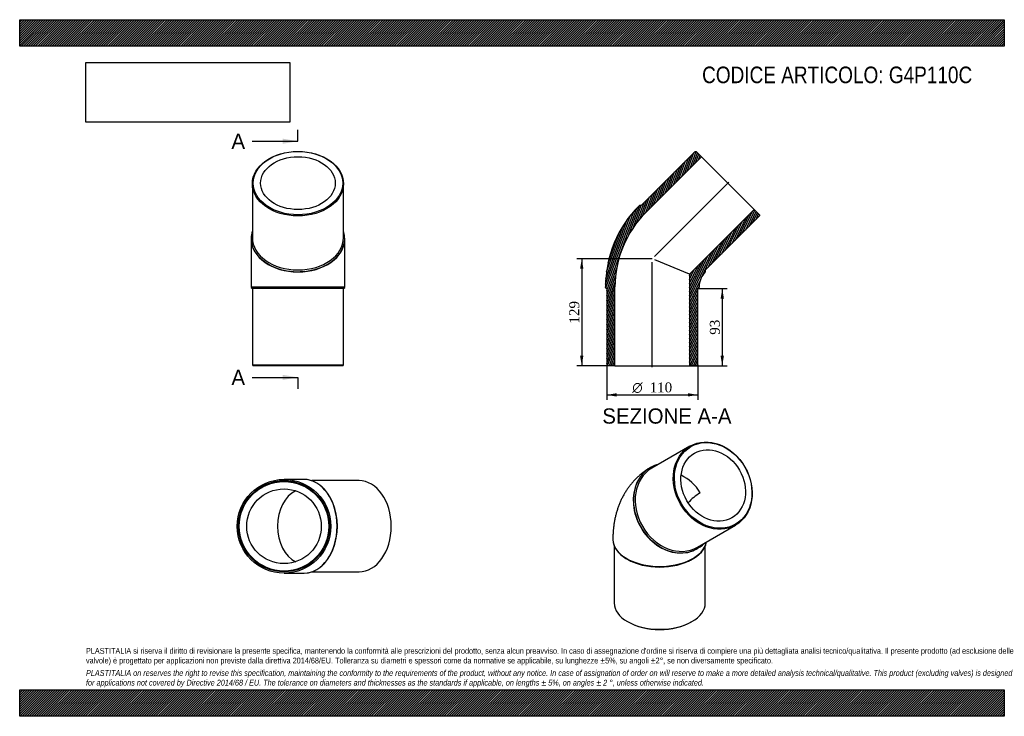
# Model space of a CAD drawing. Header units: millimetres. Extents: x 0 to 1188, y 0 to 840.
import ezdxf
from ezdxf.enums import TextEntityAlignment as Align
from ezdxf.lldxf.tags import DXFTag

# ---------------------------------------------------------------- set-up
doc = ezdxf.new("R2010")
doc.units = ezdxf.units.MM
doc.header["$LTSCALE"] = 4
for name, color, linetype in [('Default', 7, 'Continuous'), ('DV4_Default', 7, 'Continuous'), ('G4P110C', 7, 'Continuous')]:
    doc.layers.add(name, color=color, linetype=linetype)
doc.styles.add('SEACAD_Solid_Edge_ANSI', font='seans.ttf')
doc.styles.add('SEACAD_Solid_Edge_ANSI1_Symbols', font='semeca1.ttf')
doc.styles.add('SEACAD_Times_New_Roman', font='times.ttf')
tags = doc.linetypes.add('CENTER2', pattern=[28.575000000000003, 19.05, -3.175, 3.175, -3.175]).pattern_tags.tags
tags[10:11] = [DXFTag(74, 4), DXFTag(75, 0), DXFTag(340, '0'), DXFTag(46, 0.0), DXFTag(50, 0.0), DXFTag(44, 0.0), DXFTag(45, 0.0)]
tags[8:9] = [DXFTag(74, 4), DXFTag(75, 0), DXFTag(340, '0'), DXFTag(46, 0.0), DXFTag(50, 0.0), DXFTag(44, 0.0), DXFTag(45, 0.0)]
tags[6:7] = [DXFTag(74, 4), DXFTag(75, 0), DXFTag(340, '0'), DXFTag(46, 0.0), DXFTag(50, 0.0), DXFTag(44, 0.0), DXFTag(45, 0.0)]
tags[4:5] = [DXFTag(74, 4), DXFTag(75, 0), DXFTag(340, '0'), DXFTag(46, 0.0), DXFTag(50, 0.0), DXFTag(44, 0.0), DXFTag(45, 0.0)]
doc.dimstyles.new('ANSImm', dxfattribs={"dimtxt": 12, "dimasz": 12, "dimexe": 6, "dimexo": 0, "dimgap": 3, "dimtad": 1, "dimdsep": 46, "dimtxsty": 'SEACAD_Times_New_Roman', "dimblk1": '_SE_FILLED', "dimblk2": '_SE_FILLED', "dimsah": 1, "dimcen": 6, "dimazin": 0, "dimtfac": 0.85, "dimtdec": 3, "dimtofl": 0, "dimtmove": 0, "dimatfit": 3, "dimfxl": 1, "dimarcsym": 0})
picture_1 = doc.add_image_def('image1.jpg', size_in_pixel=(4302, 1260))
pattern_1 = [(45, (0, 0), (-1.414213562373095, 1.414213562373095), [])]

# ---------------------------------------------------------------- blocks, each defined once
blk = doc.blocks.new('SE')
at = {"layer": 'G4P110C', "color": 7, "linetype": 'Continuous'}
for p, q in [((808.722386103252, 325.733861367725), (762.7223927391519, 299.1757407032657)), ((761.2223925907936, 300.0417658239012), (760.9723926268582, 299.8974282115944)), ((817.722411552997, 203.9129571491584), (863.722404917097, 230.4710778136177)), ((715.7224073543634, 213.391150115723), (715.7224073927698, 212.9829018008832)), ((717.2224080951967, 205.5163105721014), (717.222414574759, 136.6404670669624)), ((817.4724119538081, 202.0365687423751), (817.7224119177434, 202.1809063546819)), ((827.2224145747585, 136.6404774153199), (827.2224080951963, 205.5163209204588)), ((732.2708692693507, 189.9168818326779), (733.3315296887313, 189.3045092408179)), ((811.113289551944, 189.3045165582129), (812.1739498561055, 189.9168893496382)), ((733.3315367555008, 114.1868193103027), (734.0386437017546, 113.7785709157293)), ((810.4061897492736, 113.7785781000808), (811.1132966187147, 114.1868266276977))]:
    blk.add_line(p, q, dxfattribs=at)
blk.add_arc((850.619358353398, 218.7039482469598), 58.63985224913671, 120.2906352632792, 138.673329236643, dxfattribs=at)
for centre, major_axis, ratio in [((836.2223955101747, 278.1024695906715), (27.50000940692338, -47.63139177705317), 0.8164965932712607), ((836.7223954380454, 278.3911448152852), (-27.00000923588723, 46.76536647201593), 0.8164965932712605), ((836.7223954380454, 278.3911448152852), (22.50000769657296, -38.97113872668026), 0.8164965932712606)]:
    blk.add_ellipse(centre, major_axis=major_axis, ratio=ratio, dxfattribs=at)
for centre, major_axis, ratio, start_param, end_param in [((790.2224021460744, 251.5443489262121), (27.50000940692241, -47.63139177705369), 0.8164965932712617, 3.141592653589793, 6.283185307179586), ((789.4724022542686, 251.1113360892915), (-28.2500096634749, 48.93042973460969), 0.8164965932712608, 1.709442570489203e-15, 3.37253413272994), ((789.2224022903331, 250.9669984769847), (-28.25000966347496, 48.93042973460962), 0.8164965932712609, 6.410409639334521e-16, 3.141592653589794), ((789.4724022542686, 251.1113360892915), (-28.2500096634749, 48.93042973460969), 0.8164965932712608, 6.052243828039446, 6.283185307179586), ((789.2224022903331, 250.9669984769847), (22.50000769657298, -38.97113872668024), 0.8164965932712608, 1.570796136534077, 2.298970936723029), ((772.2224073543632, 213.3911554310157), (56.49999999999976, 5.315292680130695e-06), 0.5773502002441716, 3.141589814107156, 6.182029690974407), ((772.2224073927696, 212.9829071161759), (56.49999999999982, 5.315292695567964e-06), 0.5773502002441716, 3.141592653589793, 6.195912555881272), ((772.2224075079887, 211.7581621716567), (54.99999999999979, 5.174178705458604e-06), 0.5773502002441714, 3.926990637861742, 5.497787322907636), ((772.2224145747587, 136.6404722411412), (-54.99999999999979, -5.174178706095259e-06), 0.577350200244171, 0, 3.141592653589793), ((772.2224146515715, 135.8239756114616), (-53.99999999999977, -5.080102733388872e-06), 0.577350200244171, 0.7853979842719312, 2.356194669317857)]:
    blk.add_ellipse(centre, major_axis=major_axis, ratio=ratio, start_param=start_param, end_param=end_param, dxfattribs=at)
blk.add_open_spline([(760.972392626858, 299.8974282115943), (759.7898251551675, 299.1969203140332), (757.7143344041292, 297.9581104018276), (754.3649060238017, 295.6980102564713), (751.1255532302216, 293.2820916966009), (747.9849768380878, 290.6959394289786), (744.9758526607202, 287.9656753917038), (742.0942857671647, 285.0899403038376), (739.3458556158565, 282.0745594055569), (736.7332752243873, 278.9231772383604), (734.2597360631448, 275.6397179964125), (731.9280498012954, 272.2276784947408), (729.7409331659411, 268.6902904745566), (727.7009947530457, 265.0304726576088), (725.81080921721, 261.2508710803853), (724.0729701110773, 257.3539180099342), (722.4901430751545, 253.3419276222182), (721.0651071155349, 249.2172633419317), (719.8007651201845, 244.9824420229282), (718.7001572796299, 240.6406899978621), (717.766299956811, 236.1949578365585), (717.0024835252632, 231.6528878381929), (716.410600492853, 227.0091395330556), (715.9967335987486, 222.3134279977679), (715.7620109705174, 217.6693060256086), (715.7339351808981, 214.8997887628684), (715.7224073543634, 213.391150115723)], degree=3, knots=[0, 0, 0, 0, 0.03659726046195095, 0.07628936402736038, 0.1159507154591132, 0.155618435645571, 0.1953297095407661, 0.2351224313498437, 0.2750353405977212, 0.3151081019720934, 0.3553813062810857, 0.395896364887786, 0.4366952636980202, 0.47782013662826, 0.51931261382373, 0.5612128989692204, 0.603558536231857, 0.6463828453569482, 0.6897130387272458, 0.733568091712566, 0.7779565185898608, 0.8228743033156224, 0.8683033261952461, 0.9142106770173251, 0.9605492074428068, 1, 1, 1, 1], dxfattribs=at)
blk = doc.blocks.new('SE1')
at = {"layer": 'G4P110C', "color": 7, "linetype": 'Continuous'}
for p, q in [((280.7215290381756, 642.2110089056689), (280.7215290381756, 577.1571850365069)), ((390.7215290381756, 577.1571850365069), (390.7215290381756, 642.2110089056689)), ((279.2215290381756, 576.0965248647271), (279.2215290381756, 575.7429714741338)), ((279.2215290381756, 575.7429714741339), (279.2215290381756, 517.7013409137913)), ((392.2215290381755, 575.7429714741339), (392.2215290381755, 576.0965248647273)), ((392.2215290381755, 517.7013409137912), (392.2215290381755, 575.7429714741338)), ((279.2215290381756, 517.7013409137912), (392.2215290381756, 517.7013409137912)), ((279.2215290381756, 517.7013409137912), (279.2215290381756, 517.2013409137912)), ((392.221529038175, 517.2013409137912), (279.2215290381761, 517.2013409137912)), ((279.2215290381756, 517.2013409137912), (280.7215290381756, 515.7013409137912)), ((390.7215290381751, 515.7013409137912), (280.7215290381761, 515.7013409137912)), ((280.7215290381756, 515.7013409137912), (280.7215290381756, 423.7013409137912)), ((390.7215290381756, 515.7013409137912), (392.2215290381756, 517.2013409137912)), ((390.7215290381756, 423.7013409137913), (390.7215290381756, 515.7013409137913)), ((392.2215290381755, 517.2013409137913), (392.2215290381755, 517.7013409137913)), ((280.721529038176, 423.7013409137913), (390.721529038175, 423.7013409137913)), ((280.7215290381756, 423.7013409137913), (281.7215290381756, 422.7013409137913)), ((389.7215290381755, 422.7013409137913), (281.7215290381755, 422.7013409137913)), ((389.7215290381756, 422.7013409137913), (390.7215290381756, 423.7013409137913))]:
    blk.add_line(p, q, dxfattribs=at)
for centre, major_axis, ratio in [((335.7215290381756, 642.2110089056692), (55.00000000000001, -2.775557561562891e-14), 0.7071067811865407), ((335.7215290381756, 642.9181156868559), (53.99999999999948, 2.775557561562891e-14), 0.7071067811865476), ((335.7215290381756, 642.9181156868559), (-44.99999999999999, -1.387778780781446e-14), 0.7071067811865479)]:
    blk.add_ellipse(centre, major_axis=major_axis, ratio=ratio, dxfattribs=at)
for centre, major_axis, ratio, start_param, end_param in [((335.7215290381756, 576.0965248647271), (-56.49999999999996, 3.469446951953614e-14), 0.7071067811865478, 0, 3.372534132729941), ((335.7215290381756, 576.0965248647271), (-56.49999999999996, 3.469446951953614e-14), 0.7071067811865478, 6.052243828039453, 6.283185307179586), ((335.7215290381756, 575.7429714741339), (56.50000000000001, 2.775557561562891e-14), 0.707106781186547, 3.141592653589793, 6.283185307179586), ((335.7215290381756, 577.1571850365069), (-55.00000000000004, -1.734723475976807e-14), 0.7071067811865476, 0, 3.141592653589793)]:
    blk.add_ellipse(centre, major_axis=major_axis, ratio=ratio, start_param=start_param, end_param=end_param, dxfattribs=at)
blk = doc.blocks.new('SE2')
at = {"layer": 'G4P110C', "color": 7, "linetype": 'Continuous'}
for p, q in [((342.9499761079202, 285.6510744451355), (318.9083455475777, 285.6510744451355)), ((343.3035294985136, 285.6510744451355), (342.9499761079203, 285.6510744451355)), ((409.4180135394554, 284.1510744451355), (352.4482000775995, 284.1510744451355)), ((318.9083455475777, 172.6510744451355), (342.9499761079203, 172.6510744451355)), ((342.9499761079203, 172.6510744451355), (343.3035294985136, 172.6510744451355)), ((352.4482000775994, 174.1510744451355), (409.4180135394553, 174.1510744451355))]:
    blk.add_line(p, q, dxfattribs=at)
for centre, radius in [((318.9083455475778, 229.1510744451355), 56.50000000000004), ((318.9083455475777, 229.1510744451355), 55.00000000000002), ((318.9083455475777, 229.1510744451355), 54.00000000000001), ((318.9083455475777, 229.1510744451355), 45)]:
    blk.add_circle(centre, radius, dxfattribs=at)
for centre, major_axis, ratio, start_param, end_param in [((342.9499761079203, 229.1510744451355), (-2.081668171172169e-14, -56.50000000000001), 0.7071067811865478, 5.210483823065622e-16, 3.141592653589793), ((343.3035294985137, 229.1510744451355), (-3.816391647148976e-14, 56.49999999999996), 0.7071067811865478, 3.141592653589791, 6.283185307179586), ((409.4180135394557, 229.1510744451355), (4.163336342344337e-14, -55.00000000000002), 0.7071067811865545, 3.910957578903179e-16, 3.141592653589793), ((342.9499761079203, 229.1510744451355), (-3.469446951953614e-15, -45), 0.707106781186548, 3.459902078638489, 5.964875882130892)]:
    blk.add_ellipse(centre, major_axis=major_axis, ratio=ratio, start_param=start_param, end_param=end_param, dxfattribs=at)
blk = doc.blocks.new('SE4')
at = {"color": 7, "linetype": 'Continuous', "style": 'SEACAD_Solid_Edge_ANSI'}
blk.add_text('A', height=18.4, dxfattribs=at).set_placement((255.4889708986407, 702.6527422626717), align=Align.TOP_LEFT)
blk = doc.blocks.new('SE5')
at = {"color": 7, "linetype": 'Continuous', "style": 'SEACAD_Solid_Edge_ANSI'}
blk.add_text('A', height=18.4, dxfattribs=at).set_placement((255.4889708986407, 417.8783802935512), align=Align.TOP_LEFT)
blk = doc.blocks.new('SEANNOT_GROUP')
at = {"linetype": 'Continuous'}
blk.add_hatch(color=7, dxfattribs=at).paths.add_polyline_path([(317.3215286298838, 690.3860755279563), (335.7215290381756, 693.4527422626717), (317.3215286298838, 696.519408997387)])
at = {"color": 7, "linetype": 'Continuous'}
blk.add_lwpolyline([(280.5215290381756, 693.4527422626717), (335.7215290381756, 693.4527422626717)], dxfattribs=at)
blk = doc.blocks.new('SEANNOT_GROUP1')
at = {"linetype": 'Continuous'}
blk.add_hatch(color=7, dxfattribs=at).paths.add_polyline_path([(317.3215286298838, 405.611713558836), (335.7215290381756, 408.6783802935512), (317.3215286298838, 411.7450470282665)])
at = {"color": 7, "linetype": 'Continuous'}
blk.add_lwpolyline([(280.5215290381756, 408.6783802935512), (335.7215290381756, 408.6783802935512)], dxfattribs=at)
blk = doc.blocks.new('SE3')
at = {"layer": 'Default', "color": 7, "linetype": 'CENTER2'}
for p, q in [((335.7215290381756, 693.4527422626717), (335.7215290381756, 707.2527422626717)), ((335.7215290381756, 408.6783802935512), (335.7215290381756, 394.8783802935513))]:
    blk.add_line(p, q, dxfattribs=at)
at = {"layer": 'Default', "color": 7, "linetype": 'CENTER2', "const_width": 0.0001}
blk.add_lwpolyline([(335.7215290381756, 693.4527422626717), (335.7215290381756, 408.6783802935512)], dxfattribs=at)
at = {"layer": 'Default'}
for name in ['SE4', 'SEANNOT_GROUP', 'SE5', 'SEANNOT_GROUP1']:
    blk.add_blockref(name, (0, 0), dxfattribs=at)
blk = doc.blocks.new('SE6')
at = {"layer": 'G4P110C', "linetype": 'Continuous'}
h = blk.add_hatch(dxfattribs=at)
h.set_pattern_fill('LINE', scale=0.6299212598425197, angle=70, style=0)
h.set_pattern_definition([(70, (0, 0), (-1.879385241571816, 0.6840402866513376), [])])
edge = h.paths.add_edge_path()
edge.add_line((749.824325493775, 616.0480580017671), (747.7030051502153, 616.0480580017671))
edge.add_line((747.7030051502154, 616.0480580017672), (747.349451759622, 615.6945046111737))
edge.add_arc((845.3426154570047, 517.7013409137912), 138.5832611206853, 135.0000000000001, 180)
edge.add_line((706.7593543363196, 517.7013409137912), (706.7593543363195, 517.2013409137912))
edge.add_line((706.7593543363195, 517.2013409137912), (708.2593543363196, 515.7013409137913))
edge.add_line((708.2593543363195, 515.7013409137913), (708.2593543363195, 423.7013409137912))
edge.add_line((708.2593543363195, 423.7013409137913), (709.2593543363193, 422.7013409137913))
edge.add_line((709.2593543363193, 422.7013409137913), (718.2593543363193, 422.7013409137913))
edge.add_line((718.2593543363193, 422.7013409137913), (718.2593543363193, 517.7013409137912))
edge.add_arc((845.3426154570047, 517.7013409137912), 127.0832611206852, 135, 180, ccw=False)
edge.add_line((755.4811797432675, 607.5627766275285), (822.6563239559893, 674.7379208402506))
edge.add_line((822.6563239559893, 674.7379208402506), (816.2923629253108, 681.1018818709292))
edge.add_line((816.2923629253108, 681.1018818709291), (814.8781493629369, 681.1018818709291))
edge.add_line((814.8781493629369, 681.1018818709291), (749.8243254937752, 616.0480580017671))
h = blk.add_hatch(dxfattribs=at)
h.set_pattern_fill('LINE', scale=0.6299212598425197, angle=65, style=0)
h.set_pattern_definition([(65, (0, 0), (-1.8126155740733, 0.8452365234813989), [])])
edge = h.paths.add_edge_path()
edge.add_line((827.6060714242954, 536.1449917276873), (827.6060714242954, 538.266312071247))
edge.add_line((827.6060714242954, 538.2663120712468), (892.6598952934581, 603.3201359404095))
edge.add_line((892.6598952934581, 603.3201359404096), (892.6598952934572, 604.7343495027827))
edge.add_line((892.6598952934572, 604.7343495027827), (886.2959342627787, 611.0983105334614))
edge.add_line((886.2959342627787, 611.0983105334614), (808.2593543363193, 533.0617306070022))
edge.add_line((808.2593543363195, 533.0617306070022), (808.2593543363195, 422.7013409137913))
edge.add_line((808.2593543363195, 422.7013409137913), (817.2593543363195, 422.7013409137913))
edge.add_line((817.2593543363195, 422.7013409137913), (818.2593543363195, 423.7013409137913))
edge.add_line((818.2593543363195, 423.7013409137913), (818.2593543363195, 515.7013409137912))
edge.add_line((818.2593543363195, 515.7013409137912), (819.7593543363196, 517.2013409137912))
edge.add_line((819.7593543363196, 517.2013409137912), (819.7593543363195, 517.7013409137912))
edge.add_arc((845.3426154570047, 517.7013409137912), 25.58326112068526, 135.0000000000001, 180, ccw=False)
edge.add_line((827.252518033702, 535.7914383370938), (827.6060714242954, 536.1449917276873))
at = {"layer": 'DV4_Default', "color": 7, "linetype": 'CENTER2'}
for p, q in [((766.0623302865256, 554.5043168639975), (855.7135659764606, 644.1555525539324)), ((763.2593543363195, 420.9513409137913), (763.2593543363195, 547.7748757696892))]:
    blk.add_line(p, q, dxfattribs=at)
at = {"layer": 'G4P110C', "color": 7, "linetype": 'Continuous'}
for p, q in [((814.878149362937, 681.1018818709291), (749.8243254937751, 616.0480580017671)), ((814.878149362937, 681.1018818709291), (816.292362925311, 681.1018818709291)), ((822.6563239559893, 674.7379208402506), (816.292362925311, 681.1018818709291)), ((755.4811797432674, 607.5627766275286), (822.6563239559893, 674.7379208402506)), ((822.6563239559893, 674.7379208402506), (886.2959342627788, 611.0983105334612)), ((747.3494517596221, 615.6945046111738), (747.7030051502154, 616.0480580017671)), ((749.824325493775, 616.0480580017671), (747.7030051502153, 616.0480580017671)), ((886.2959342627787, 611.0983105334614), (808.2593543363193, 533.0617306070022)), ((892.6598952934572, 604.7343495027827), (886.2959342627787, 611.0983105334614)), ((827.6060714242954, 538.2663120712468), (892.6598952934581, 603.3201359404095)), ((892.6598952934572, 604.7343495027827), (892.659895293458, 603.3201359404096)), ((808.2593543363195, 533.0617306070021), (766.5070713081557, 550.3560924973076)), ((827.6060714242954, 536.1449917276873), (827.252518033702, 535.7914383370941)), ((827.6060714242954, 536.1449917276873), (827.6060714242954, 538.266312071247)), ((808.2593543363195, 533.0617306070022), (808.2593543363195, 422.7013409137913)), ((706.7593543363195, 517.2013409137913), (706.7593543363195, 517.7013409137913)), ((706.7593543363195, 517.2013409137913), (708.2593543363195, 515.7013409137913)), ((708.2593543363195, 515.7013409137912), (708.2593543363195, 423.7013409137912)), ((718.2593543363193, 422.7013409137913), (718.2593543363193, 517.7013409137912)), ((818.2593543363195, 515.7013409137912), (819.7593543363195, 517.2013409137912)), ((818.2593543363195, 423.7013409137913), (818.2593543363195, 515.7013409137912)), ((819.7593543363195, 517.7013409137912), (819.7593543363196, 517.2013409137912)), ((709.2593543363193, 422.7013409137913), (708.2593543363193, 423.7013409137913)), ((718.2593543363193, 422.7013409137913), (709.2593543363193, 422.7013409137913)), ((718.2593543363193, 422.7013409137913), (808.2593543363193, 422.7013409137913)), ((817.2593543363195, 422.7013409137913), (808.2593543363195, 422.7013409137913)), ((818.2593543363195, 423.7013409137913), (817.2593543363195, 422.7013409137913))]:
    blk.add_line(p, q, dxfattribs=at)
for radius, start in [(138.5832611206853, 135.0000000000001), (127.0832611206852, 135), (25.58326112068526, 135.0000000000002)]:
    blk.add_arc((845.3426154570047, 517.7013409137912), radius, start, 180, dxfattribs=at)
blk = doc.blocks.new('DMBLK81')
at = {"layer": 'Default', "linetype": 'Continuous'}
for points in [[(849.693051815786, 503.7013408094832), (847.6930517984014, 515.7013409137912), (845.6930517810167, 503.7013408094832)], [(849.693051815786, 434.7013388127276), (845.6930517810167, 434.7013388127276), (847.6930517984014, 422.7013387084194)]]:
    blk.add_hatch(color=7, dxfattribs=at).paths.add_polyline_path(points)
at = {"layer": 'Default', "color": 7, "linetype": 'Continuous'}
for p, q in [((818.2593543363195, 515.7013409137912), (853.6930518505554, 515.7013409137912)), ((847.6930517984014, 515.7013409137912), (847.6930517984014, 422.7013387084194)), ((808.2593543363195, 422.7013409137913), (853.6930518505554, 422.7013409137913))]:
    blk.add_line(p, q, dxfattribs=at)
at = {"layer": 'Default', "color": 7, "linetype": 'Continuous', "style": 'SEACAD_Times_New_Roman'}
blk.add_text('93', height=12, rotation=90, dxfattribs=at).set_placement((832.6930517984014, 460.1018137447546), align=Align.TOP_LEFT)
blk = doc.blocks.new('_SE_FILLED')
at = {"color": 0}
blk.add_line((0, 0), (-1, 0), dxfattribs=at)
blk.add_solid([(0, 0), (-1, -0.1665), (-1, 0.1665), (0, 0)], dxfattribs=at)
blk = doc.blocks.new('GDimGGroup')
at = {"layer": 'Default', "linetype": 'Continuous'}
for points in [[(720.2593544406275, 385.5987777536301), (720.2593544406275, 389.5987777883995), (708.2593543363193, 387.5987777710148)], [(806.2593536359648, 385.5987777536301), (818.2593537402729, 387.5987777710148), (806.2593536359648, 389.5987777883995)]]:
    blk.add_hatch(color=7, dxfattribs=at).paths.add_polyline_path(points)
at = {"layer": 'Default', "color": 7, "linetype": 'Continuous'}
for p, q in [((708.2593543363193, 423.7013409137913), (708.2593543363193, 381.5987777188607)), ((818.2593543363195, 423.7013409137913), (818.2593543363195, 381.5987777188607)), ((708.2593543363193, 387.5987777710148), (818.2593537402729, 387.5987777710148))]:
    blk.add_line(p, q, dxfattribs=at)
for s, style, p in [('O', 'SEACAD_Solid_Edge_ANSI1_Symbols', (739.1679596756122, 402.5987777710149)), ('110', 'SEACAD_Times_New_Roman', (760.0521702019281, 402.5987777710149))]:
    blk.add_text(s, height=12, dxfattribs=dict(at, style=style)).set_placement(p, align=Align.TOP_LEFT)
blk = doc.blocks.new('DMBLK82')
at = {"layer": 'Default', "linetype": 'Continuous'}
for points in [[(676.1359420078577, 539.7013408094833), (680.135942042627, 539.7013408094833), (678.1359420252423, 551.7013409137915)], [(676.1359420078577, 434.701347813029), (678.1359420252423, 422.7013477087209), (680.135942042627, 434.701347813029)]]:
    blk.add_hatch(color=7, dxfattribs=at).paths.add_polyline_path(points)
at = {"layer": 'Default', "color": 7, "linetype": 'Continuous'}
for p, q in [((763.2593543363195, 551.7013409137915), (672.1359419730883, 551.7013409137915)), ((678.1359420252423, 551.7013409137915), (678.1359420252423, 422.701347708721)), ((718.2593543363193, 422.7013409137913), (672.1359419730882, 422.7013409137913))]:
    blk.add_line(p, q, dxfattribs=at)
at = {"layer": 'Default', "color": 7, "linetype": 'Continuous', "style": 'SEACAD_Times_New_Roman'}
blk.add_text('129', height=12, rotation=90, dxfattribs=at).set_placement((663.1359420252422, 473.5520552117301), align=Align.TOP_LEFT)

msp = doc.modelspace()

# ---------------------------------------------------------------- hatches: boundary and pattern name
at = {"layer": 'Default', "linetype": 'Continuous'}
h = msp.add_hatch(dxfattribs=at)
h.set_pattern_fill('LINE', scale=0.6299212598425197, angle=45, style=0)
h.set_pattern_definition(pattern_1)
h.paths.add_polyline_path([(1188, 808.0000131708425), (1188, 840.0000131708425), (1.020126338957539e-05, 840.0000131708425), (1.020126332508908e-05, 808.0000131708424)])
for points in [[(1188, 808.0000131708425), (1188, 840.0000131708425), (1.020126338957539e-05, 840.0000131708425), (1.020126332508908e-05, 808.0000131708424)], [(1187.999983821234, -1.146095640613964e-05), (1187.999983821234, 31.99999999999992), (-1.61787658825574e-05, 31.99999999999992), (-1.61787658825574e-05, -1.146095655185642e-05)]]:
    msp.add_hatch(color=7, dxfattribs=at).paths.add_polyline_path(points)
h = msp.add_hatch(dxfattribs=at)
h.set_pattern_fill('LINE', scale=0.6299212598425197, angle=45, style=0)
h.set_pattern_definition(pattern_1)
h.paths.add_polyline_path([(1187.999983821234, -1.146095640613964e-05), (1187.999983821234, 31.99999999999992), (-1.61787658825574e-05, 31.99999999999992), (-1.61787658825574e-05, -1.146095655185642e-05)])

# ---------------------------------------------------------------- linework, layer by layer
at = {"layer": 'Default', "color": 7, "linetype": 'Continuous'}
for p, q in [((1.020126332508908e-05, 840.0000131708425), (1188, 840.0000131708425)), ((1.020126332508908e-05, 808.0000131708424), (1.020126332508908e-05, 840.0000131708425)), ((1188, 840.0000131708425), (1188, 808.0000131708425)), ((1188, 808.0000131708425), (1.020126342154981e-05, 808.0000131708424)), ((-1.61787658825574e-05, 31.99999999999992), (1187.999983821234, 31.99999999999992)), ((-1.61787658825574e-05, -1.146095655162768e-05), (-1.61787658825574e-05, 31.99999999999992)), ((1187.999983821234, 31.99999999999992), (1187.999983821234, -1.146095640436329e-05)), ((1187.999983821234, -1.146095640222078e-05), (-1.617876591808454e-05, -1.146095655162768e-05))]:
    msp.add_line(p, q, dxfattribs=at)

# ---------------------------------------------------------------- block references
at = {"layer": 'Default'}
for name in ['SE3', 'SE1', 'SE6', 'GDimGGroup', 'SE', 'SE2']:
    msp.add_blockref(name, (0, 0), dxfattribs=at)

# ---------------------------------------------------------------- texts
at = {"layer": 'Default', "color": 7, "linetype": 'Continuous', "style": 'SEACAD_Solid_Edge_ANSI'}
msp.add_text('SEZIONE A-A', height=18.4, dxfattribs=at).set_placement((702.9873690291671, 371.2993359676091), align=Align.TOP_LEFT)
at = {"layer": 'Default', "attachment_point": 1}
for s, insert, char_height, width in [('{\\fArial Narrow|b0||i0||c0|p34;\\C7;\\H20.;\\W1.;CODICE ARTICOLO: G4P110C}', (823.3822691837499, 783.4718041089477), 20, 344.0014883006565), ("{\\fArial Narrow|b0||i0||c0|p34;\\C7;\\H7.;\\W1.;PLASTITALIA si riserva il diritto di revisionare la presente specifica, mantenendo la conformità alle prescrizioni del prodotto, senza alcun preavviso. In caso di assegnazione d'ordine si riserva di compiere una più dettagliata analisi tecnico/qualitativa. Il presente prodotto (ad esclusione delle \\P}{\\fArial Narrow|b0||i0||c0|p34;\\C7;\\H7.;\\W1.;valvole) è progettato per applicazioni non previste dalla direttiva 2014/68/EU. Tolleranza su diametri e spessori come da normative se applicabile, su lunghezze ±5%, su angoli ±2°, se non diversamente specificato.\\P}{\\fArial Narrow|b0||i0||c0|p34;\\C7;\\H2.;\\W1.;   \\P}{\\fArial Narrow|b0||i1||c0|p34;\\C7;\\H7.;\\W1.;PLASTITALIA on reserves the right to revise this specification, maintaining the conformity to the requirements of the product, without any notice. In case of assignation of order on will reserve to make a more detailed analysis technical/qualitative. This product (excluding valves) is designed \\P}{\\fArial Narrow|b0||i1||c0|p34;\\C7;\\H7.;\\W1.;for applications not covered by Directive 2014/68 / EU. The tolerance on diameters and thicknesses as the standards if applicable, on lengths ± 5%, on angles ± 2 °, unless otherwise indicated.\\P}", (79.9999838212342, 82.40946089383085), 7, 1028)]:
    msp.add_mtext(s, dxfattribs=dict(at, insert=insert, char_height=char_height, width=width))

# ---------------------------------------------------------------- dimensions: what is measured, and where the dimension line sits
at = {"layer": 'Default', "color": 7, "linetype": 'Continuous'}
for base, p1, p2, picture, middle in [((678.1359420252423, 422.7013409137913), (763.2593543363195, 551.7013409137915), (718.2593543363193, 422.7013409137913), 'DMBLK82', (678.1359420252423, 487.2013443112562)), ((847.6930517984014, 422.7013409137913), (818.2593543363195, 515.7013409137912), (808.2593543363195, 422.7013409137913), 'DMBLK81', (847.6930517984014, 469.2013398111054))]:
    dim = msp.add_linear_dim(base=base, p1=p1, p2=p2, angle=90, text='\\A1;<>', dimstyle='ANSImm', dxfattribs=at)
    dim.commit()
    dim.dimension.update_dxf_attribs({"geometry": picture, "text_midpoint": middle, "dimtype": 160})

# ---------------------------------------------------------------- pictures from other files: only their frames are drawn
image = msp.add_image(picture_1, insert=(80.00001020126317, 716.4127117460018), size_in_units=(245.82857142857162, 72.00000000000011))
image.dxf.flags = 7

doc.saveas('drawing.dxf')
